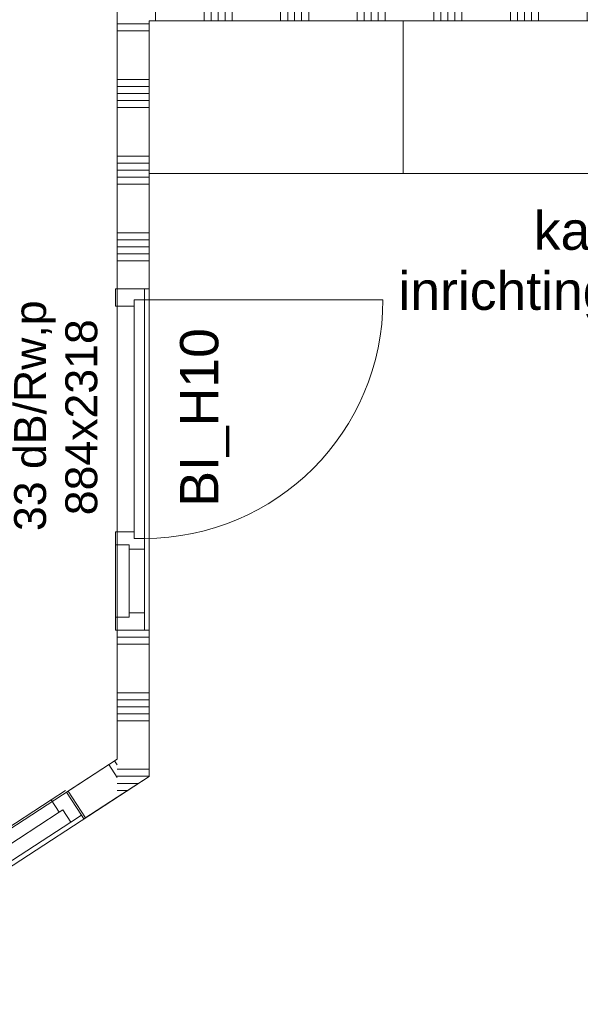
# Model space of a CAD drawing. Extents: x 0 to 92550, y 0 to 59400.
# Tile 12 of 94: x 23207 to 25403, y 24180 to 28034. Entities that reach past the tile are written whole.
import ezdxf
from ezdxf.xclip import XClip

# ---------------------------------------------------------------- set-up
doc = ezdxf.new("R2010")
doc.units = 0
doc.header["$MEASUREMENT"] = 0
doc.header["$XCLIPFRAME"] = 0
doc.linetypes.add('Streeplijn fijn', pattern=[234.119993, 155.999994, -78.119999])
for name, color, linetype in [('ZZ 22 Binnenwand metal stud', 7, 'Continuous'), ('ZZ 34 Balustrades', 7, 'Continuous'), ('ZZ 72 Vaste inrichting', 7, 'Continuous'), ('ZZ Info_tekst Algemeen', 7, 'Continuous'), ('ZZ Zone Gebruiksruimten', 7, 'Continuous')]:
    doc.layers.add(name, color=color, linetype=linetype)
doc.styles.add('GENERATED_STYLE_2', font='arial.ttf')

# ---------------------------------------------------------------- blocks, each defined once
blk = doc.blocks.new('*X81')
at = {"layer": 'ZZ 22 Binnenwand metal stud', "color": 7, "linetype": 'Continuous', "lineweight": 5, "ltscale": 0.01}
for p, q in [((23662.7, 25100), (23588.9, 25100)), ((23713.3, 25072.6), (23588.9, 25072.6)), ((23672.2, 25045.1), (23588.9, 25045.1)), ((23630.1, 25017.7), (23588.9, 25017.7))]:
    blk.add_line(p, q, dxfattribs=at)
blk = doc.blocks.new('*X84')
at = {"layer": 'ZZ 22 Binnenwand metal stud', "color": 7, "linetype": 'Continuous', "lineweight": 5, "ltscale": 0.01}
for p, q in [((23713.9, 25617.7), (23588.9, 25617.7)), ((23713.9, 25590.3), (23588.9, 25590.3)), ((23713.9, 25400), (23588.9, 25400)), ((23713.9, 25372.6), (23588.9, 25372.6)), ((23713.9, 25345.1), (23588.9, 25345.1)), ((23713.9, 25317.7), (23588.9, 25317.7)), ((23713.9, 25290.3), (23588.9, 25290.3))]:
    blk.add_line(p, q, dxfattribs=at)
blk = doc.blocks.new('*X85')
at = {"layer": 'ZZ 22 Binnenwand metal stud', "color": 7, "linetype": 'Continuous', "lineweight": 5, "ltscale": 0.01}
for p, q in [((23713.9, 28017.7), (23588.9, 28017.7)), ((23713.9, 27990.3), (23588.9, 27990.3)), ((23713.9, 27800), (23588.9, 27800)), ((23713.9, 27772.6), (23588.9, 27772.6)), ((23713.9, 27745.1), (23588.9, 27745.1)), ((23713.9, 27717.7), (23588.9, 27717.7)), ((23713.9, 27690.3), (23588.9, 27690.3)), ((23713.9, 27500), (23588.9, 27500)), ((23713.9, 27472.6), (23588.9, 27472.6)), ((23713.9, 27445.1), (23588.9, 27445.1)), ((23713.9, 27417.7), (23588.9, 27417.7)), ((23713.9, 27390.3), (23588.9, 27390.3)), ((23713.9, 27200), (23588.9, 27200)), ((23713.9, 27172.6), (23588.9, 27172.6)), ((23713.9, 27145.1), (23588.9, 27145.1)), ((23713.9, 27117.7), (23588.9, 27117.7)), ((23713.9, 27090.3), (23588.9, 27090.3))]:
    blk.add_line(p, q, dxfattribs=at)
blk = doc.blocks.new('*X86')
at = {"layer": 'ZZ 22 Binnenwand metal stud', "color": 7, "linetype": 'Continuous', "lineweight": 5, "ltscale": 0.01}
for p, q in [((23713.9, 25100), (23662.7, 25100)), ((23713.9, 25072.6), (23713.3, 25072.6))]:
    blk.add_line(p, q, dxfattribs=at)
blk = doc.blocks.new('*X89')
at = {"layer": 'ZZ 22 Binnenwand metal stud', "color": 7, "linetype": 'Continuous', "lineweight": 5, "ltscale": 0.01}
for p, q in [((23738.9, 28030), (23738.9, 28155)), ((23929.1, 28030), (23929.1, 28155)), ((23956.6, 28030), (23956.6, 28155)), ((23984, 28030), (23984, 28155)), ((24011.4, 28030), (24011.4, 28155)), ((24038.9, 28030), (24038.9, 28155)), ((24229.1, 28030), (24229.1, 28155)), ((24256.6, 28030), (24256.6, 28155)), ((24284, 28030), (24284, 28155)), ((24311.4, 28030), (24311.4, 28155)), ((24338.9, 28030), (24338.9, 28155)), ((24529.1, 28030), (24529.1, 28155)), ((24556.6, 28030), (24556.6, 28155)), ((24584, 28030), (24584, 28155)), ((24611.4, 28030), (24611.4, 28155)), ((24638.9, 28030), (24638.9, 28155)), ((24829.1, 28030), (24829.1, 28155)), ((24856.6, 28030), (24856.6, 28155)), ((24884, 28030), (24884, 28155)), ((24911.4, 28030), (24911.4, 28155)), ((24938.9, 28030), (24938.9, 28155)), ((25129.1, 28030), (25129.1, 28155)), ((25156.6, 28030), (25156.6, 28155)), ((25184, 28030), (25184, 28155)), ((25211.4, 28030), (25211.4, 28155)), ((25238.9, 28030), (25238.9, 28155)), ((25429.1, 28030), (25429.1, 28155)), ((25456.6, 28030), (25456.6, 28155)), ((25484, 28030), (25484, 28155)), ((25511.4, 28030), (25511.4, 28155)), ((25538.9, 28030), (25538.9, 28155)), ((25729.1, 28030), (25729.1, 28155)), ((25756.6, 28030), (25756.6, 28155)), ((25784, 28030), (25784, 28155)), ((25811.4, 28030), (25811.4, 28155)), ((25838.9, 28030), (25838.9, 28155)), ((26029.1, 28030), (26029.1, 28155)), ((26056.6, 28030), (26056.6, 28155)), ((26084, 28030), (26084, 28155)), ((26111.4, 28030), (26111.4, 28155)), ((26138.9, 28030), (26138.9, 28155)), ((26329.1, 28030), (26329.1, 28155)), ((26356.6, 28030), (26356.6, 28155)), ((26384, 28030), (26384, 28155)), ((26411.4, 28030), (26411.4, 28155)), ((26438.9, 28030), (26438.9, 28155)), ((26629.1, 28030), (26629.1, 28155)), ((26656.6, 28030), (26656.6, 28155)), ((26684, 28030), (26684, 28155)), ((26711.4, 28030), (26711.4, 28155)), ((26738.9, 28030), (26738.9, 28155)), ((26929.1, 28030), (26929.1, 28155)), ((26956.6, 28030), (26956.6, 28155)), ((26984, 28030), (26984, 28155)), ((27011.4, 28030), (27011.4, 28155)), ((27038.9, 28030), (27038.9, 28155)), ((27229.1, 28030), (27229.1, 28155)), ((27256.6, 28030), (27256.6, 28155)), ((27284, 28030), (27284, 28155)), ((27311.4, 28030), (27311.4, 28155)), ((27338.9, 28030), (27338.9, 28155)), ((27529.1, 28030), (27529.1, 28155)), ((27556.6, 28030), (27556.6, 28155)), ((27584, 28030), (27584, 28155)), ((27611.4, 28030), (27611.4, 28155)), ((27638.9, 28030), (27638.9, 28155))]:
    blk.add_line(p, q, dxfattribs=at)
blk = doc.blocks.new('*X94')
at = {"layer": 'ZZ 22 Binnenwand metal stud', "color": 7, "linetype": 'Continuous', "lineweight": 5, "ltscale": 0.01}
for p, q in [((23588.9, 25118), (23578.8, 25133.5)), ((23588.9, 25067.7), (23555.8, 25118.5)), ((23464.6, 24909.9), (23396.4, 25014.7))]:
    blk.add_line(p, q, dxfattribs=at)
blk = doc.blocks.new('Drawing_1_1', base_point=(5738.9, 6500))
at = {"layer": 'ZZ 22 Binnenwand metal stud', "color": 7, "linetype": 'Continuous', "lineweight": 9, "ltscale": 0.01}
for p, q in [((23581.9, 26980), (23695.9, 26980)), ((23581.9, 26913), (23581.9, 26980)), ((23695.9, 26980), (23695.9, 26938)), ((23695.9, 26938), (23655.9, 26938)), ((23655.9, 26938), (23655.9, 26913)), ((23695.9, 26938), (23655.9, 26938)), ((23655.9, 26938), (23655.9, 26004)), ((23695.9, 26938), (24629.9, 26938)), ((23695.9, 26004), (23695.9, 26938)), ((23655.9, 26913), (23581.9, 26913)), ((23581.9, 26029), (23655.9, 26029)), ((23581.9, 25979), (23581.9, 26029)), ((23655.9, 26029), (23655.9, 26004)), ((23635.9, 25979), (23581.9, 25979)), ((23635.9, 25962), (23635.9, 25979)), ((23655.9, 26004), (23695.9, 26004)), ((23655.9, 26004), (23695.9, 26004)), ((23695.9, 26004), (23695.9, 25962)), ((23695.9, 25962), (23635.9, 25962)), ((23635.9, 25712), (23635.9, 25962)), ((23695.9, 25962), (23695.9, 25712)), ((23635.9, 25695), (23635.9, 25712)), ((23635.9, 25712), (23695.9, 25712)), ((23695.9, 25712), (23695.9, 25645)), ((23581.9, 25645), (23581.9, 25695)), ((23581.9, 25695), (23635.9, 25695)), ((23695.9, 25645), (23581.9, 25645)), ((23386.6, 25016.7), (23330.4, 24980.1)), ((23330.4, 24980.1), (22589.7, 24497.7)), ((23330.4, 24980.1), (23361.5, 24932.3)), ((23361.5, 24932.3), (23375.8, 24941.6)), ((23375.8, 24941.6), (23361.5, 24932.3)), ((23375.8, 24941.6), (23406.9, 24893.8)), ((23406.9, 24893.8), (23375.8, 24941.6)), ((22620.8, 24449.9), (23361.5, 24932.3)), ((23406.9, 24893.8), (23448.8, 24921.1)), ((22637.6, 24392.9), (23406.9, 24893.8))]:
    blk.add_line(p, q, dxfattribs=at)
at = {"layer": 'ZZ 22 Binnenwand metal stud', "color": 7, "linetype": 'Continuous', "lineweight": 15, "ltscale": 0.01}
for p, q in [((23588.9, 26980), (23695.9, 26980)), ((23588.9, 26980), (23695.9, 26980)), ((23588.9, 26980), (23695.9, 26980)), ((23695.9, 26980), (23713.9, 26980)), ((23695.9, 26980), (23713.9, 26980)), ((23588.9, 25645), (23695.9, 25645)), ((23588.9, 25645), (23695.9, 25645)), ((23588.9, 25645), (23695.9, 25645)), ((23695.9, 25645), (23713.9, 25645)), ((23695.9, 25645), (23713.9, 25645)), ((23390.4, 25010.8), (23448.8, 24921.1)), ((23390.4, 25010.8), (23448.8, 24921.1)), ((23390.4, 25010.8), (23448.8, 24921.1)), ((23448.8, 24921.1), (23458.6, 24906)), ((23448.8, 24921.1), (23458.6, 24906))]:
    blk.add_line(p, q, dxfattribs=at)
at = {"layer": 'ZZ 22 Binnenwand metal stud', "color": 7, "linetype": 'Continuous', "lineweight": 15, "ltscale": 0.01, "flags": 128}
for points in [[(23588.9, 28155), (23588.9, 26980)], [(23713.9, 26980), (23713.9, 28030)], [(23713.9, 28030), (27693.9, 28030)], [(23588.9, 25645), (23588.9, 25140)], [(23713.9, 25072.3), (23713.9, 25645)], [(23588.9, 25140), (23390.4, 25010.8)], [(23713.9, 25072.3), (23588.9, 24990.9)], [(23458.6, 24906), (23588.9, 24990.9)]]:
    blk.add_lwpolyline(points, dxfattribs=at)
at = {"layer": 'ZZ 22 Binnenwand metal stud', "color": 7, "linetype": 'Continuous', "lineweight": 9, "ltscale": 0.01, "flags": 128}
for points in [[(23581.9, 25979), (23581.9, 25695), (23635.9, 25695), (23635.9, 25979)], [(23635.9, 25962), (23635.9, 25712), (23695.9, 25712), (23695.9, 25962)]]:
    blk.add_lwpolyline(points, close=True, dxfattribs=at)
at = {"layer": 'ZZ 22 Binnenwand metal stud', "color": 7, "linetype": 'Continuous', "lineweight": 9, "ltscale": 0.01}
blk.add_arc((23695.9, 26938), 934, 270, 0, dxfattribs=at)
at = {"layer": 'ZZ 72 Vaste inrichting', "color": 174, "linetype": 'Streeplijn fijn', "lineweight": 5, "ltscale": 0.01, "true_color": 0x0000aa}
for p, q in [((24708.9, 27432), (24708.9, 28030)), ((23713.9, 27432), (27693.9, 27432))]:
    blk.add_line(p, q, dxfattribs=at)
at = {"layer": 'ZZ Zone Gebruiksruimten', "color": 255, "linetype": 'Continuous', "lineweight": 0, "ltscale": 0.01, "flags": 128}
for points in [[(19723.9, 39950), (19723.9, 38450), (20523.9, 38450), (20523.9, 36580), (22126.9, 36580), (22126.9, 24188), (23588.9, 25140), (23588.9, 39950)], [(27693.9, 12755), (27693.9, 28030), (23713.9, 28030), (23713.9, 25072.3), (20876.3, 23224.5)]]:
    blk.add_lwpolyline(points, close=True, dxfattribs=at)
at = {"layer": 'ZZ 34 Balustrades', "color": 7, "linetype": 'Continuous', "lineweight": 25, "ltscale": 0.01}
for name in ['*X89', '*X85', '*X84', '*X94', '*X81', '*X86']:
    blk.add_blockref(name, (0, 0), dxfattribs=at)
at = {"layer": 'ZZ 22 Binnenwand metal stud', "color": 7, "linetype": 'Continuous', "lineweight": 5, "attachment_point": 7, "rotation": 90, "style": 'GENERATED_STYLE_2'}
for s, insert, char_height in [('\\A1;{\\pql;\\fArial|b0|i0|c0|p0;\\W1.000000;33 dB/Rw,p}', (23347.9, 26032.7), 125), ('\\A1;{\\pql;\\fArial|b0|i0|c0|p0;\\W1.000000;884x2318}', (23512.5, 26094.5), 125), ('\\A1;{\\pql;\\fArial|b0|i0|c0|p0;\\W1.000000;BI_H10}', (24028.3, 26128), 150)]:
    blk.add_mtext(s, dxfattribs=dict(at, insert=insert, char_height=char_height))
at = {"layer": 'ZZ Info_tekst Algemeen', "color": 174, "linetype": 'Continuous', "lineweight": 5, "true_color": 0x0000aa, "insert": (25703.9, 27283.4), "char_height": 150, "attachment_point": 2, "line_spacing_factor": 0.940383, "style": 'GENERATED_STYLE_2'}
blk.add_mtext('\\A1;{\\pqc;\\fArial|b0|i0|c0|p0;\\W1.000000;kastruimte\\P\\pqc;\\fArial|b0|i0|c0|p0;\\W1.000000;inrichting door derden}', dxfattribs=at)

msp = doc.modelspace()

# ---------------------------------------------------------------- block references
at = {"color": 7, "linetype": 'Continuous', "lineweight": 25, "ltscale": 0.01}
ref = msp.add_blockref('Drawing_1_1', (5738.9, 6500), dxfattribs=at)
XClip(ref).set_block_clipping_path([(1000, 1000), (74950, 58400)])

doc.saveas('drawing.dxf')
